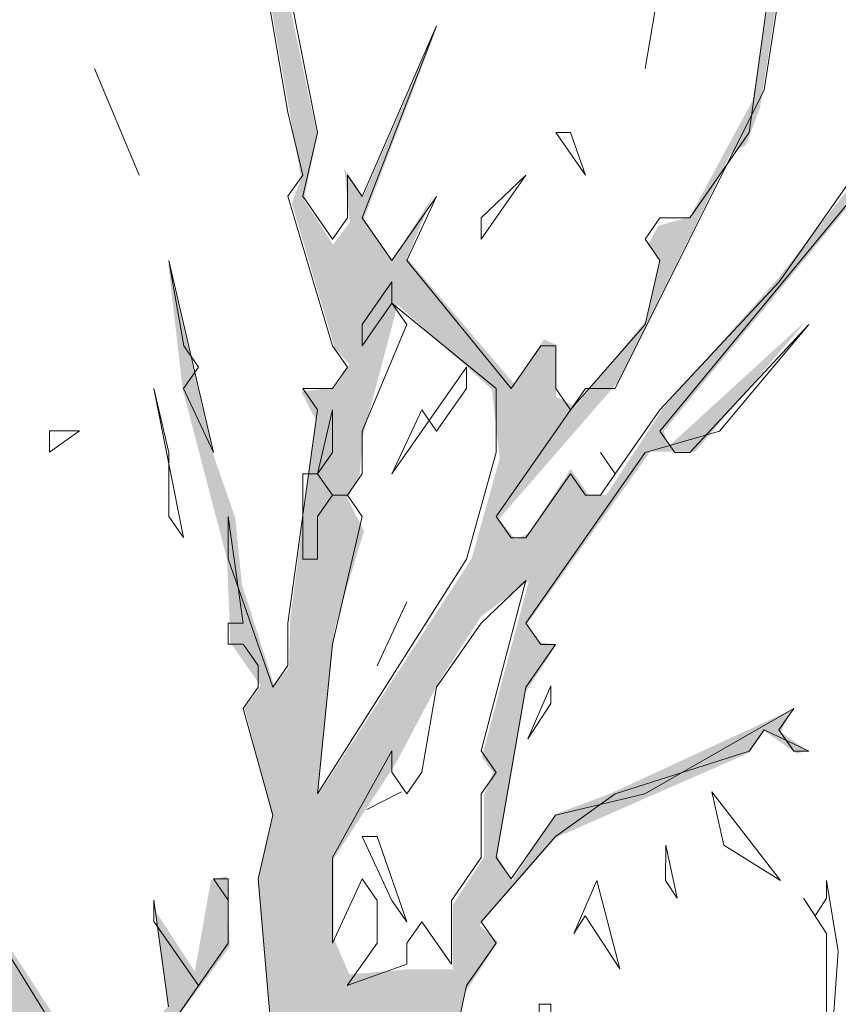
# Model space of a CAD drawing. Header units: metres. Extents: x -52 to 321, y -8 to 26.
# Tile 251 of 256: x 315.041 to 315.967, y 3.838 to 4.951. Entities that reach past the tile are written whole.
import ezdxf

# ---------------------------------------------------------------- set-up
doc = ezdxf.new("R2010")
doc.units = ezdxf.units.M
doc.header["$MEASUREMENT"] = 0
for name, color, linetype in [('60 Pflanzen außen', 7, 'Continuous'), ('70 PV-Anlage', 7, 'Continuous'), ('94 Genehmigungsplanung Bemaßung', 7, 'Continuous')]:
    doc.layers.add(name, color=color, linetype=linetype)
doc.styles.add('ERSTELLTER_STIL_2', font='arial.ttf')
doc.dimstyles.new('ERSTELLTER_STIL__1', dxfattribs={"dimtxt": 0.25, "dimasz": 0.19, "dimexe": 0.18, "dimexo": 0.1, "dimgap": 0, "dimtad": 1, "dimtih": 1, "dimtoh": 1, "dimzin": 0, "dimdsep": 46, "dimtxsty": 'ERSTELLTER_STIL_2', "dimblk": 'ARROWHEAD_6', "dimblk1": 'ARROWHEAD_6', "dimblk2": 'ARROWHEAD_6', "dimcen": 0.09, "dimclrd": 7, "dimclre": 7, "dimclrt": 7, "dimazin": 0, "dimtfac": 1, "dimtdec": 4, "dimtmove": 0, "dimatfit": 3, "dimfxl": 1, "dimtolj": 1, "dimtzin": 0, "dimarcsym": 0})

# ---------------------------------------------------------------- blocks, each defined once
blk = doc.blocks.new('Laubbäume 27[17]_2', base_point=(315.3205, -0.0238))
at = {"layer": '60 Pflanzen außen', "linetype": 'Continuous', "lineweight": 0, "true_color": 0xffffff}
h = blk.add_hatch(color=7, dxfattribs=at)
h.paths.add_polyline_path([(316.4008, 1.8962), (316.3955, 1.9326), (315.959, 1.783), (315.8958, 1.7749), (315.7486, 1.7264), (315.7354, 1.7587), (315.9485, 1.9286), (315.9853, 1.9731), (316.1063, 2.0176), (316.1536, 2.0823), (316.2956, 2.1551), (316.3035, 2.1996), (316.1589, 2.1187), (316.0747, 2.0338), (316.0037, 2.0217), (315.9038, 1.9286), (315.7709, 1.8538), (315.625, 1.6293), (315.391, 1.4999), (315.348, 1.5963), (315.3541, 1.6697), (315.291, 1.8397), (315.32, 1.8923), (315.4383, 1.8923), (315.6013, 1.9287), (315.6645, 1.9367), (315.7539, 1.961), (315.6434, 1.9974), (315.5645, 1.9408), (315.4225, 1.9408), (315.2937, 1.9085), (315.1937, 2.0136), (315.199, 2.1027), (315.2832, 2.1391), (315.3226, 2.2726), (315.3489, 2.3009), (315.5014, 2.1876), (315.5567, 2.1795), (315.5619, 2.2159), (315.5014, 2.2159), (315.4041, 2.2806), (315.3831, 2.3454), (315.5146, 2.4425), (315.6277, 2.4708), (315.725, 2.58), (315.7158, 2.6184), (315.6461, 2.5112), (315.5383, 2.491), (315.3647, 2.3777), (315.2621, 2.3778), (315.2446, 2.4117), (315.2921, 2.4848), (315.594, 2.6677), (315.7189, 2.6946), (315.8526, 3.0149), (316.0279, 3.1194), (316.1199, 3.1464), (316.0148, 3.1464), (315.8394, 3.0284), (315.7057, 2.7149), (315.6685, 2.7115), (315.6531, 2.7418), (315.3397, 2.5463), (315.2782, 2.4829), (315.2642, 2.5043), (315.3657, 2.6604), (315.5456, 2.8399), (315.5819, 2.8438), (315.7028, 2.9452), (315.7583, 2.9858), (315.6174, 2.9167), (315.5989, 2.9411), (315.6376, 2.9899), (315.731, 3.0671), (315.6182, 2.9967), (315.5407, 2.9032), (315.502, 2.9384), (315.399, 2.9398), (315.4016, 2.9208), (315.443, 2.914), (315.4853, 2.933), (315.509, 2.8964), (315.4824, 2.877), (315.3606, 2.7794), (315.3112, 2.7794), (315.2934, 2.8009), (315.296, 2.8184), (315.3264, 2.8653), (315.315, 2.8965), (315.3454, 2.9433), (315.3112, 2.996), (315.2935, 3.0623), (315.3916, 3.1777), (315.4495, 3.159), (315.5195, 3.1871), (315.5316, 3.159), (315.5255, 3.1403), (315.559, 3.1426), (315.5332, 3.2082), (315.4479, 3.1824), (315.4114, 3.2386), (315.4601, 3.3557), (315.7485, 3.5675), (315.8147, 3.6694), (315.8406, 3.6694), (315.8284, 3.6834), (315.8543, 3.7209), (315.9532, 3.7396), (316.0687, 3.8358), (316.0598, 3.8496), (316.0811, 3.9245), (316.0933, 4.0041), (316.0689, 4.0088), (316.0583, 3.9269), (316.0385, 3.8145), (315.9395, 3.763), (315.9152, 3.7607), (315.9045, 3.749), (315.8848, 3.763), (315.7813, 3.6717), (315.7661, 3.7022), (315.7463, 3.6155), (315.4601, 3.3814), (315.4099, 3.3533), (315.3947, 3.3487), (315.3776, 3.3757), (315.5564, 3.5166), (315.5793, 3.545), (315.581, 3.5694), (315.4066, 3.4068), (315.3952, 3.4244), (315.3952, 3.4773), (315.4956, 3.6168), (315.5447, 3.8511), (315.5821, 3.9087), (315.561, 3.9276), (315.6473, 4.0265), (315.8666, 4.1227), (315.8833, 4.1471), (315.9203, 4.1213), (315.9318, 4.1254), (315.9018, 4.1457), (315.915, 4.1715), (315.7098, 4.0767), (315.6469, 4.053), (315.598, 3.9778), (315.5813, 4.0062), (315.6134, 4.1912), (315.6482, 4.2447), (315.6297, 4.2474), (315.6148, 4.2678), (315.7544, 4.4629), (315.8051, 4.4628), (315.9307, 4.6111), (315.7747, 4.4687), (315.7696, 4.4863), (315.9827, 4.7457), (315.9903, 4.775), (315.8964, 4.656), (315.7683, 4.5116), (315.7049, 4.4141), (315.6846, 4.4141), (315.6643, 4.4434), (315.6174, 4.3712), (315.6022, 4.3634), (315.5832, 4.3868), (315.7189, 4.5429), (315.8448, 4.799), (315.8627, 4.8098), (315.8786, 4.8521), (315.9156, 5.0878), (315.9188, 5.1285), (315.9188, 5.1724), (315.9082, 5.1887), (315.904, 5.1383), (315.8511, 5.083), (315.8797, 5.0846), (315.9019, 5.0586), (315.8701, 4.8602), (315.7988, 4.7282), (315.7633, 4.7184), (315.7519, 4.697), (315.7645, 4.6794), (315.7493, 4.6111), (315.6694, 4.5136), (315.6478, 4.5253), (315.6479, 4.5838), (315.6339, 4.5897), (315.6009, 4.539), (315.4792, 4.6814), (315.5084, 4.7516), (315.4627, 4.6794), (315.4297, 4.7243), (315.5147, 4.9467), (315.4297, 4.7516), (315.4082, 4.7829), (315.4145, 4.7224), (315.3955, 4.697), (315.3625, 4.7477), (315.3777, 4.8199), (315.341, 4.9936), (315.3428, 5.0342), (315.3458, 5.1067), (315.3763, 5.2098), (315.3798, 5.3897), (315.3798, 5.528), (315.3798, 5.7168), (315.3557, 5.7977), (315.3557, 5.5718), (315.3557, 5.4133), (315.3272, 5.2953), (315.3458, 5.2472), (315.3443, 5.2027), (315.2842, 5.143), (315.2439, 5.2051), (315.3139, 5.0318), (315.3595, 4.7719), (315.3488, 4.7438), (315.3975, 4.58), (315.4142, 4.5612), (315.3975, 4.5355), (315.3595, 4.5308), (315.3762, 4.498), (315.3473, 4.2756), (315.3457, 4.2194), (315.329, 4.1983), (315.2925, 4.3131), (315.2849, 4.388), (315.2605, 4.4582), (315.2088, 4.6783), (315.2255, 4.5331), (315.2757, 4.3412), (315.2788, 4.2615), (315.2788, 4.2475), (315.3138, 4.1983), (315.2955, 4.1726), (315.3275, 4.0485), (315.3107, 3.9783), (315.3274, 3.7839), (315.2605, 3.7067), (315.227, 3.6669), (315.16, 3.688), (315.1433, 3.7207), (315.2787, 3.9033), (315.2757, 3.9829), (315.2574, 3.9783), (315.2392, 3.8752), (315.195, 3.9431), (315.2087, 3.8354), (315.1296, 3.7488), (314.9942, 3.9572), (314.9759, 3.9994), (314.9354, 4.172), (314.8896, 4.3183), (314.8896, 4.3806), (314.8896, 4.4308), (314.9055, 4.5093), (314.9099, 4.5513), (314.9099, 4.6516), (314.8941, 4.6557), (314.8755, 4.4118), (314.8773, 4.3684), (314.9192, 4.1437), (314.9287, 4.0977), (315.0231, 3.8331), (315.0139, 3.8027), (314.9363, 3.9385), (314.8466, 4.1539), (314.7735, 4.2663), (314.7606, 4.2253), (314.877, 4.0462), (314.8922, 3.983), (314.88, 3.9642), (314.9234, 3.935), (314.9744, 3.8565), (315.0231, 3.6669), (315.0109, 3.6411), (315.0763, 3.4749), (315.0971, 3.3547), (315.0622, 3.3011), (315.0761, 3.2796), (314.9265, 2.9967), (314.8504, 3.1138), (314.8834, 3.1567), (314.9518, 3.1567), (314.9709, 3.1899), (314.8682, 3.2562), (314.8555, 3.2777), (314.8542, 3.2152), (314.8415, 3.1899), (314.8073, 3.2621), (314.8073, 3.3304), (314.9823, 3.545), (314.8441, 3.4221), (314.8022, 3.3733), (314.7033, 3.5255), (314.7065, 3.5401), (314.6539, 3.6211), (314.6704, 3.6386), (314.6387, 3.6406), (314.4662, 3.9489), (314.4852, 4.0737), (314.517, 4.1615), (314.5385, 4.2669), (314.522, 4.2474), (314.4979, 4.1264), (314.4535, 4.1011), (314.4206, 4.1733), (314.4358, 4.2532), (314.484, 4.3566), (314.5182, 4.4093), (314.55, 4.4113), (314.5183, 4.501), (314.5246, 4.5459), (314.484, 4.4835), (314.4954, 4.464), (314.4701, 4.3684), (314.4495, 4.3422), (314.4328, 4.2743), (314.4153, 4.238), (314.3521, 4.3352), (314.3567, 4.3937), (314.2517, 4.5553), (314.235, 4.6349), (314.2258, 4.6279), (314.2289, 4.5951), (314.2136, 4.4546), (314.2045, 4.4429), (314.2517, 4.3375), (314.2517, 4.2931), (314.2342, 4.2708), (314.1908, 4.3376), (314.1147, 4.3937), (314.1482, 4.3352), (314.3163, 4.1772), (314.4008, 4.0472), (314.3856, 4.0238), (314.451, 3.9231), (314.4723, 3.8037), (314.4708, 3.7826), (314.451, 3.7522), (314.3019, 3.9817), (314.2851, 3.9817), (314.3673, 3.8318), (314.5857, 3.5205), (314.6752, 3.2755), (314.6915, 3.2544), (314.6662, 3.2332), (314.6366, 3.2349), (314.607, 3.2576), (314.6207, 3.23), (314.7591, 3.1308), (314.7898, 3.0625), (314.7908, 3.0349), (314.7739, 3.0202), (314.4484, 3.1178), (314.4047, 3.1469), (314.3575, 3.1891), (314.3027, 3.161), (314.5782, 3.0486), (314.5843, 3.0158), (314.6588, 3.0299), (314.6756, 3.0135), (314.6877, 3.0345), (314.8201, 2.9924), (314.8399, 2.9643), (314.8399, 2.9081), (314.8194, 2.8859), (314.881, 2.791), (314.8932, 2.6599), (314.9784, 2.4328), (314.9783, 2.3321), (314.9601, 2.3181), (314.6572, 2.3439), (314.6572, 2.3626), (314.6572, 2.4235), (314.6329, 2.4328), (314.6329, 2.3603), (314.6169, 2.3295), (314.5851, 2.3345), (314.6351, 2.2576), (314.6227, 2.2441), (314.8355, 2.0476), (314.9573, 1.9697), (314.9727, 1.9437), (314.9727, 1.8793), (314.9889, 1.9042), (315.0098, 1.9047), (315.0233, 1.8839), (315.0233, 1.8353), (315.0139, 1.8214), (315.023, 1.7961), (315.0906, 1.6922), (315.0947, 1.6429), (315.1265, 1.5941), (315.0474, 1.4957), (315.0082, 1.4964), (314.9786, 1.5421), (315.0235, 1.6112), (315.0236, 1.7142), (314.972, 1.5522), (314.8477, 1.7435), (314.8256, 1.7399), (314.9101, 1.61), (314.9755, 1.4695), (314.9755, 1.4461), (314.9603, 1.4274), (314.7214, 1.6873), (314.8903, 1.4625), (314.8736, 1.4485), (314.7412, 1.493), (314.5388, 1.6826), (314.4353, 1.7669), (314.3029, 2.0268), (314.2238, 2.193), (314.134, 2.2586), (314.4003, 1.8114), (314.3866, 1.7856), (314.2968, 1.8372), (314.6021, 1.6157), (314.621, 1.5893), (314.6044, 1.5684), (314.6387, 1.568), (314.6902, 1.4951), (314.9602, 1.4054), (315.0335, 1.2925), (315.043, 1.3017), (315.0943, 1.1813), (315.0943, 1.1343), (315.0912, 1.1117), (315.0986, 1.0599), (315.1089, 0.8638), (315.0923, 0.7924), (315.0735, 0.4853), (315.0912, 0.4581), (315.0575, 0.0723), (315.0575, -0.0237), (315.071, -0.0002), (315.1083, -0.0002), (315.126, -0.0209), (315.159, 0.0229), (315.193, 0.0229), (315.2089, -0.0016), (315.2263, 0.0252), (315.2759, 0.0017), (315.2066, 0.7434), (315.2624, 1.157), (315.3068, 1.2702), (315.3563, 1.3463), (315.4263, 1.4208), (315.4751, 1.427), (315.8091, 1.694), (315.9406, 1.7547)])
h.paths.add_polyline_path([(315.617, 4.3167), (315.5637, 4.1177), (315.5764, 4.1001), (315.5662, 4.0748), (315.5662, 4.0045), (315.5307, 3.9499), (315.5307, 3.8777), (315.4813, 3.8777), (315.414, 3.8719), (315.3963, 3.9129), (315.3963, 4.0026), (315.4667, 4.1109), (315.5168, 4.2055), (315.5631, 4.2767)], flags=0)
h.paths.add_polyline_path([(315.5523, 4.3421), (315.3779, 4.0738), (315.3976, 4.2641), (315.4306, 4.3733), (315.4116, 4.4104), (315.4255, 4.4357), (315.4293, 4.4806), (315.4686, 4.6289), (315.5752, 4.5333), (315.584, 4.4552)], flags=0)
h.paths.add_polyline_path([(315.5809, 2.8666), (315.5458, 2.8418), (315.5441, 2.841), (315.4152, 2.7306), (315.3981, 2.7472), (315.4464, 2.8215), (315.5059, 2.8894), (315.5598, 2.8894)], flags=0)
h.paths.add_polyline_path([(315.4591, 3.8073), (315.3933, 3.5348), (315.3641, 3.4786), (315.3605, 3.3971), (315.3458, 3.3971), (315.3422, 3.4477), (315.3148, 3.473), (315.4135, 3.782)], flags=0)
h.paths.add_polyline_path([(315.3417, 2.6459), (315.3189, 2.6529), (315.2443, 2.5382), (315.2473, 2.5897), (315.296, 2.7395), (315.366, 2.7255)], flags=0)
h.paths.add_polyline_path([(315.3006, 2.3368), (315.293, 2.3017), (315.229, 2.1683), (315.2169, 2.2666), (315.2473, 2.3626)], flags=0)
h.paths.add_polyline_path([(315.2591, 3.3759), (315.2451, 3.3576), (315.2073, 3.3524), (315.1598, 3.3282), (315.1598, 3.3517), (315.1436, 3.3765), (315.1755, 3.4464), (315.1925, 3.4301), (315.2426, 3.5686)], flags=0)
h.paths.add_polyline_path([(315.2328, 3.2317), (315.2127, 3.1446), (315.168, 3.2134), (315.2146, 3.316), (315.2237, 3.2766), (315.2091, 3.2598)], flags=0)
h.paths.add_polyline_path([(315.1931, 3.5984), (315.2084, 3.5674), (315.1717, 3.5608), (315.1246, 3.4968), (315.1093, 3.4291), (315.1094, 3.4761), (315.0592, 3.5937), (315.0739, 3.6116), (315.0739, 3.6652), (315.058, 3.6897), (315.0403, 3.829), (315.1112, 3.7405), (315.1436, 3.6897), (315.1604, 3.6638), (315.2091, 3.6191)], flags=0)
h.paths.add_polyline_path([(315.0095, 1.9549), (314.9258, 2.0532), (314.8033, 2.1012), (314.7614, 2.1656), (314.6564, 2.2452), (314.6534, 2.3131), (314.8475, 2.3111), (314.9799, 2.2713), (315.062, 2.1448), (315.0468, 2.1214), (315.1095, 1.9622), (315.1095, 1.7372)], flags=0)
h.paths.add_polyline_path([(315.1095, 3.2775), (315.0912, 3.1115), (315.078, 3.081), (315.1073, 3.0178), (315.0552, 3.0099), (315.0449, 2.9873), (315.0266, 3.0088), (315.009, 3.0133), (315.0104, 3.0607), (315.0416, 3.1087), (315.0559, 3.0923), (315.0728, 3.0889), (315.0831, 3.1262), (315.0615, 3.1595), (315.0589, 3.1793), (315.0743, 3.2086)], flags=0)
h.paths.add_polyline_path([(315.0919, 2.8187), (315.0737, 2.7929), (315.095, 2.7742), (315.095, 2.6993), (315.0531, 2.6349), (315.0736, 2.6033), (315.0949, 2.4605), (315.0751, 2.43), (315.0614, 2.4628), (315.0417, 2.4347), (315.0767, 2.3551), (315.0584, 2.3387), (314.9428, 2.7461), (314.9565, 2.7789), (314.9321, 2.8702), (314.9611, 2.9802), (315.0965, 2.8889)], flags=0)
h.paths.add_polyline_path([(314.8745, 3.183), (314.8739, 3.2056), (314.8904, 3.2348), (314.9411, 3.183)], flags=0)
h.paths.add_polyline_path([(314.7382, 3.2566), (314.6692, 3.3763), (314.689, 3.3762), (314.7052, 3.4011), (314.6516, 3.4496), (314.557, 3.7342), (314.6707, 3.4982), (314.7221, 3.4011), (314.7243, 3.3706), (314.7081, 3.3503), (314.772, 3.2814), (314.772, 3.1617)], flags=0)
h.paths.add_polyline_path([(314.4501, 4.0065), (314.4374, 4.0093), (314.4361, 4.0307), (314.3201, 4.2093), (314.2358, 4.4112), (314.2561, 4.5322), (314.3398, 4.3546), (314.3499, 4.3156), (314.3994, 4.2474), (314.4031, 4.1994)], flags=0)
at = {"layer": '60 Pflanzen außen', "color": 8, "linetype": 'Continuous', "lineweight": 18}
for p, q in [((315.8831, 4.8721), (315.9168, 5.0891)), ((315.8999, 5.065), (315.8662, 4.8239)), ((315.3108, 5.041), (315.3444, 4.8468)), ((315.3781, 4.8239), (315.3444, 4.9927)), ((315.7652, 4.9927), (315.7484, 4.8962)), ((315.7484, 4.8962), (315.7652, 4.9927)), ((315.4286, 4.7274), (315.5127, 4.9445)), ((315.5127, 4.9445), (315.4286, 4.7515)), ((315.1256, 4.8963), (315.1761, 4.7757)), ((315.1761, 4.7757), (315.1256, 4.8963)), ((315.7147, 4.5345), (315.8831, 4.8721)), ((315.3444, 4.8468), (315.3612, 4.7757)), ((315.3612, 4.7516), (315.3781, 4.8239)), ((315.6642, 4.8239), (315.6474, 4.8239)), ((315.6474, 4.8239), (315.6811, 4.7756)), ((315.6811, 4.7756), (315.6642, 4.8239)), ((315.8662, 4.8239), (315.7989, 4.7274)), ((316.0009, 4.7985), (315.8999, 4.655)), ((315.3612, 4.7757), (315.3444, 4.7516)), ((315.4286, 4.7515), (315.4117, 4.7757)), ((315.4117, 4.7757), (315.4117, 4.7274)), ((315.5632, 4.7033), (315.6137, 4.7756)), ((315.6137, 4.7756), (315.5632, 4.7274)), ((315.3444, 4.7516), (315.3949, 4.5827)), ((315.3949, 4.7033), (315.3612, 4.7516)), ((315.5127, 4.7515), (315.4622, 4.6792)), ((315.4791, 4.6792), (315.5127, 4.7515)), ((315.7652, 4.4862), (315.9841, 4.7515)), ((315.4117, 4.7274), (315.3949, 4.7033)), ((315.4622, 4.6792), (315.4286, 4.7274)), ((315.5632, 4.7274), (315.5632, 4.7033)), ((315.7652, 4.7274), (315.7484, 4.7033)), ((315.7989, 4.7274), (315.7652, 4.7274)), ((315.7484, 4.7033), (315.7652, 4.6792)), ((315.2602, 4.4621), (315.2097, 4.6792)), ((315.2097, 4.6792), (315.2266, 4.5827)), ((315.5969, 4.5345), (315.4791, 4.6792)), ((315.7652, 4.6792), (315.7484, 4.6068)), ((315.4622, 4.6551), (315.4285, 4.6068)), ((315.4622, 4.631), (315.4622, 4.6551)), ((315.8999, 4.655), (315.7652, 4.5103)), ((315.4285, 4.5827), (315.4622, 4.631)), ((315.4622, 4.631), (315.479, 4.6068)), ((315.58, 4.5345), (315.4622, 4.631)), ((315.479, 4.6068), (315.4285, 4.4862)), ((315.4285, 4.6068), (315.4285, 4.5827)), ((315.7484, 4.6068), (315.6642, 4.5103)), ((315.9335, 4.6068), (315.7989, 4.4621)), ((315.8325, 4.4862), (315.9335, 4.6068)), ((315.2266, 4.5827), (315.2434, 4.5586)), ((315.3949, 4.5827), (315.4117, 4.5586)), ((315.6305, 4.5827), (315.5969, 4.5345)), ((315.6474, 4.5827), (315.6305, 4.5827)), ((315.6474, 4.5345), (315.6474, 4.5827)), ((315.2434, 4.5586), (315.2265, 4.5345)), ((315.4117, 4.5586), (315.3949, 4.5345)), ((315.4622, 4.438), (315.5464, 4.5586)), ((315.5464, 4.5586), (315.5464, 4.5345)), ((315.2265, 4.3657), (315.1929, 4.5345)), ((315.1929, 4.5345), (315.2097, 4.4621)), ((315.2265, 4.5345), (315.2602, 4.4621)), ((315.3949, 4.5345), (315.3612, 4.5345)), ((315.3612, 4.5345), (315.378, 4.5104)), ((315.5464, 4.5345), (315.5127, 4.4862)), ((315.58, 4.3898), (315.681, 4.5345)), ((315.58, 4.4621), (315.58, 4.5345)), ((315.6642, 4.5103), (315.6474, 4.5345)), ((315.681, 4.5345), (315.7147, 4.5345)), ((315.378, 4.5104), (315.3444, 4.2692)), ((315.3949, 4.5104), (315.378, 4.438)), ((315.3949, 4.4621), (315.3949, 4.5104)), ((315.4959, 4.5104), (315.4622, 4.438)), ((315.5127, 4.4862), (315.4959, 4.5104)), ((315.7652, 4.5103), (315.7147, 4.438)), ((315.075, 4.4622), (315.1087, 4.4863)), ((315.1087, 4.4863), (315.075, 4.4863)), ((315.075, 4.4863), (315.075, 4.4622)), ((315.4285, 4.4862), (315.4285, 4.438)), ((315.7484, 4.4621), (315.8325, 4.4862)), ((315.782, 4.4621), (315.7652, 4.4862)), ((315.2097, 4.4621), (315.2097, 4.3898)), ((315.378, 4.438), (315.3949, 4.4621)), ((315.5464, 4.3415), (315.58, 4.4621)), ((315.6137, 4.2692), (315.7484, 4.4621)), ((315.7147, 4.438), (315.6979, 4.4621)), ((315.6979, 4.4621), (315.7147, 4.438)), ((315.7989, 4.4621), (315.782, 4.4621)), ((315.378, 4.438), (315.3612, 4.438)), ((315.3612, 4.438), (315.3612, 4.3415)), ((315.3949, 4.4139), (315.378, 4.438)), ((315.4285, 4.438), (315.4117, 4.4139)), ((315.6642, 4.438), (315.6137, 4.3656)), ((315.681, 4.4139), (315.6642, 4.438)), ((315.7147, 4.438), (315.6979, 4.4139)), ((315.378, 4.3898), (315.3949, 4.4139)), ((315.4117, 4.4139), (315.3949, 4.4139)), ((315.3949, 4.4139), (315.4117, 4.4139)), ((315.4117, 4.4139), (315.4285, 4.3898)), ((315.6979, 4.4139), (315.681, 4.4139)), ((315.2097, 4.3898), (315.2265, 4.3657)), ((315.277, 4.3416), (315.277, 4.3898)), ((315.277, 4.3898), (315.2939, 4.2692)), ((315.378, 4.3415), (315.378, 4.3898)), ((315.4285, 4.3898), (315.3948, 4.2451)), ((315.5969, 4.3656), (315.58, 4.3898)), ((315.6137, 4.3656), (315.5969, 4.3656)), ((315.3275, 4.1968), (315.277, 4.3416)), ((315.3612, 4.3415), (315.378, 4.3415)), ((315.378, 4.0762), (315.5464, 4.3415)), ((315.5632, 4.1245), (315.6137, 4.3174)), ((315.6137, 4.3174), (315.5632, 4.2692)), ((315.479, 4.2933), (315.4453, 4.2209)), ((315.4453, 4.2209), (315.479, 4.2933)), ((315.2939, 4.2692), (315.277, 4.2692)), ((315.277, 4.2692), (315.277, 4.2451)), ((315.3444, 4.2692), (315.3443, 4.221)), ((315.5632, 4.2692), (315.5127, 4.1968)), ((315.6305, 4.245), (315.6137, 4.2692)), ((315.277, 4.2451), (315.2939, 4.2451)), ((315.2939, 4.2451), (315.3107, 4.221)), ((315.3948, 4.2451), (315.378, 4.0762)), ((315.6137, 4.1968), (315.6473, 4.245)), ((315.6473, 4.245), (315.6305, 4.245)), ((315.3107, 4.221), (315.3107, 4.1968)), ((315.3443, 4.221), (315.3275, 4.1968)), ((315.3107, 4.1968), (315.2938, 4.1727)), ((315.5127, 4.1968), (315.4958, 4.1004)), ((315.58, 4.0039), (315.6137, 4.1968)), ((315.2938, 4.1727), (315.3275, 4.0521)), ((315.9167, 4.1727), (315.7483, 4.0762)), ((315.8998, 4.1485), (315.9167, 4.1727)), ((315.8662, 4.1244), (315.883, 4.1486)), ((315.883, 4.1486), (315.9335, 4.1244)), ((315.9167, 4.1244), (315.8998, 4.1485)), ((315.4622, 4.1245), (315.3948, 4.0039)), ((315.4622, 4.1004), (315.4622, 4.1245)), ((315.58, 4.1003), (315.5632, 4.1245)), ((315.7147, 4.0762), (315.8662, 4.1244)), ((315.9335, 4.1244), (315.9167, 4.1244)), ((315.479, 4.0762), (315.4622, 4.1004)), ((315.4958, 4.1004), (315.479, 4.0762)), ((315.5632, 4.0762), (315.58, 4.1003)), ((315.5632, 4.0039), (315.5632, 4.0762)), ((315.6473, 4.028), (315.7147, 4.0762)), ((315.7483, 4.0762), (315.6473, 4.0521)), ((315.3275, 4.0521), (315.3107, 3.9798)), ((315.6473, 4.0521), (315.5968, 3.9798)), ((315.4453, 4.028), (315.4285, 4.028)), ((315.4285, 4.028), (315.4622, 3.9556)), ((315.479, 3.9315), (315.4453, 4.028)), ((315.5631, 3.9315), (315.6473, 4.028)), ((315.3948, 4.0039), (315.3948, 3.9074)), ((315.5295, 3.9556), (315.5632, 4.0039)), ((315.5968, 3.9798), (315.58, 4.0039)), ((315.277, 3.9798), (315.2602, 3.9798)), ((315.2602, 3.9798), (315.277, 3.9557)), ((315.277, 3.9074), (315.277, 3.9798)), ((315.3107, 3.9798), (315.3275, 3.7868)), ((315.3948, 3.9074), (315.4285, 3.9798)), ((315.4285, 3.9798), (315.4453, 3.9556)), ((315.1255, 3.7386), (314.9908, 3.9557)), ((315.1928, 3.9316), (315.1928, 3.9557)), ((315.1928, 3.9557), (315.2096, 3.8351)), ((315.277, 3.9557), (315.277, 3.9074)), ((315.4453, 3.9556), (315.4453, 3.9074)), ((315.4622, 3.9556), (315.479, 3.9315)), ((315.5295, 3.8833), (315.5295, 3.9556)), ((315.2433, 3.8592), (315.1928, 3.9316)), ((315.479, 3.9074), (315.4958, 3.9315)), ((315.4958, 3.9315), (315.5295, 3.8833)), ((315.58, 3.9074), (315.5631, 3.9315)), ((315.1423, 3.7145), (315.277, 3.9074)), ((315.277, 3.9074), (315.2433, 3.8592)), ((315.4453, 3.9074), (315.4116, 3.8592)), ((315.479, 3.8833), (315.479, 3.9074)), ((315.5463, 3.8592), (315.58, 3.9074)), ((315.4116, 3.8592), (315.479, 3.8833)), ((315.4958, 3.618), (315.5463, 3.8592))]:
    blk.add_line(p, q, dxfattribs=at)
blk = doc.blocks.new('Laubbäume 27[18]_2', base_point=(316.4916, -0.7656))
at = {"layer": '70 PV-Anlage', "color": 8, "linetype": 'Continuous', "lineweight": 18}
for p, q in [((315.6158, 4.1382), (315.6418, 4.1982)), ((315.6418, 4.1982), (315.6418, 4.1782)), ((315.6418, 4.1782), (315.6158, 4.1382)), ((315.4728, 4.0782), (315.4338, 4.0582)), ((315.4338, 4.0582), (315.4728, 4.0782)), ((315.9017, 3.9782), (315.8238, 4.0782)), ((315.8238, 4.0782), (315.8374, 4.0182)), ((315.7718, 4.0182), (315.7717, 3.9782)), ((315.7847, 3.9582), (315.7718, 4.0182)), ((315.8374, 4.0182), (315.9017, 3.9782)), ((315.6937, 3.9782), (315.6677, 3.9182)), ((315.7197, 3.8782), (315.6937, 3.9782)), ((315.7717, 3.9782), (315.7847, 3.9582)), ((315.9667, 3.8982), (315.9537, 3.9782)), ((315.9537, 3.9782), (315.9537, 3.9582)), ((315.9407, 3.9382), (315.9277, 3.9582)), ((315.9277, 3.9582), (315.9537, 3.9182)), ((315.9537, 3.9582), (315.9407, 3.9382)), ((315.6677, 3.9182), (315.6807, 3.9382)), ((315.6807, 3.9382), (315.7197, 3.8782)), ((315.9537, 3.9182), (315.9537, 3.8182)), ((315.9537, 3.7182), (315.9667, 3.8982)), ((315.6417, 3.8382), (315.6287, 3.8382)), ((315.6287, 3.8382), (315.6287, 3.7382)), ((315.6417, 3.7382), (315.6417, 3.8382))]:
    blk.add_line(p, q, dxfattribs=at)
blk = doc.blocks.new('*D45', base_point=(33626.1154, -0.0027))
at = {"layer": '94 Genehmigungsplanung Bemaßung', "color": 7, "linetype": 'Continuous', "lineweight": 13}
for p, q in [((312.8361, 8.775), (312.8361, 9.15)), ((317.8359, 8.775), (317.8359, 9.15)), ((312.9361, 9.0625), (312.7361, 8.8625)), ((317.7359, 8.8625), (317.9359, 9.0625)), ((312.6861, 8.9625), (312.8361, 8.9625)), ((312.8361, 8.9625), (317.8359, 8.9625)), ((317.8359, 8.9625), (317.9859, 8.9625))]:
    blk.add_line(p, q, dxfattribs=at)
at = {"layer": '94 Genehmigungsplanung Bemaßung', "color": 7, "lineweight": 13, "insert": (315.0023, 9.0125), "char_height": 0.25, "attachment_point": 7, "style": 'ERSTELLTER_STIL_2'}
blk.add_mtext('\\A1;{\\pql;\\fArial|b0|i0|c0|p0;\\W1.000000;5,00}', dxfattribs=at)
blk = doc.blocks.new('ARROWHEAD_6')
at = {"color": 0, "linetype": 'Continuous', "lineweight": 0}
for p, q in [((-0.5, -0.5), (0.5, 0.5)), ((0, 0), (-1, 0))]:
    blk.add_line(p, q, dxfattribs=at)

msp = doc.modelspace()

# ---------------------------------------------------------------- block references
at = {"layer": '60 Pflanzen außen', "color": 8, "linetype": 'Continuous', "lineweight": 18}
msp.add_blockref('Laubbäume 27[17]_2', (315.3205, -0.0238), dxfattribs=at)
at = {"layer": '70 PV-Anlage', "color": 8, "linetype": 'Continuous', "lineweight": 18}
msp.add_blockref('Laubbäume 27[18]_2', (316.4916, -0.7656), dxfattribs=at)

# ---------------------------------------------------------------- dimensions: what is measured, and where the dimension line sits
at = {"layer": '94 Genehmigungsplanung Bemaßung', "color": 7, "linetype": 'Continuous', "lineweight": 13}
dim = msp.add_linear_dim(base=(317.8359, 8.9625), p1=(312.8361, -0.3727), p2=(317.8359, 10.4565), dimstyle='ERSTELLTER_STIL__1', dxfattribs=at)
dim.commit()
dim.dimension.update_dxf_attribs({"geometry": '*D45', "text_midpoint": (315.326, 9.1375), "dimtype": 160})

doc.saveas('drawing.dxf')
